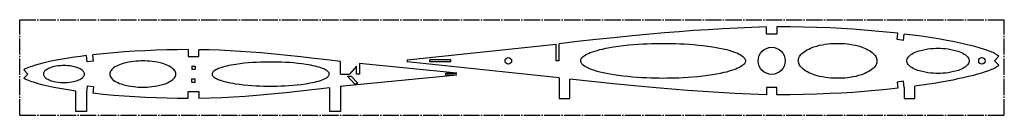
# Model space of a CAD drawing. Header units: millimetres. Extents: x 112 to 1042, y 468 to 558.
import ezdxf

# ---------------------------------------------------------------- set-up
doc = ezdxf.new("R2010")
doc.units = ezdxf.units.MM
doc.linetypes.add('SLD-Осевая', pattern=[19.05, 15.24, -1.27, 1.27, -1.27])
doc.linetypes.add('SLD-Сплошная', pattern=[0])

msp = doc.modelspace()

# ---------------------------------------------------------------- linework, layer by layer
at = {"color": 7, "linetype": 'SLD-Осевая'}
for p, q in [((111.61, 467.81), (111.61, 557.81)), ((111.61, 557.81), (1041.61, 557.81)), ((1041.61, 467.81), (1041.61, 557.81)), ((111.61, 467.81), (1041.61, 467.81))]:
    msp.add_line(p, q, dxfattribs=at)
at = {"color": 7, "linetype": 'SLD-Сплошная'}
for p, q in [((816.84, 544.35), (816.84, 551.01)), ((826.84, 551.1), (826.84, 544.35)), ((826.84, 544.35), (816.84, 544.35)), ((940.38, 539.1), (941.06, 545.03)), ((946.31, 538.37), (947.06, 544.33)), ((477.46, 520.1), (618.25, 534.94)), ((618.25, 519.11), (618.25, 534.94)), ((621.24, 519.11), (621.24, 535.21)), ((946.31, 538.37), (940.38, 539.1)), ((175.34, 518.04), (174.67, 523.97)), ((181.3, 518.72), (180.63, 524.68)), ((270.74, 529.63), (270.74, 523.2)), ((270.74, 523.2), (280.74, 523.2)), ((280.74, 523.2), (280.74, 529.55)), ((1032.27, 519.11), (1036.5, 523.36)), ((181.3, 518.72), (175.34, 518.04)), ((274.2, 514.21), (277.31, 514.21)), ((274.2, 514.21), (274.2, 511.1)), ((277.31, 514.21), (277.31, 511.1)), ((414.52, 506.62), (414.52, 518.48)), ((429.63, 513.98), (423.01, 506.62)), ((429.63, 506.62), (429.63, 513.98)), ((524.65, 507.63), (432.68, 516.64)), ((432.68, 516.64), (432.68, 506.62)), ((477.46, 520.1), (477.46, 518.12)), ((621.24, 503.01), (477.46, 518.12)), ((518.79, 520.1), (498.91, 520.1)), ((498.91, 518.1), (498.91, 520.1)), ((518.79, 518.1), (498.91, 518.1)), ((518.79, 518.1), (518.79, 520.1)), ((621.24, 519.11), (618.25, 519.11)), ((1032.27, 519.11), (1036.5, 514.86)), ((119.46, 506.62), (115.43, 510.63)), ((119.46, 506.62), (115.43, 502.62)), ((274.2, 511.1), (277.31, 511.1)), ((414.52, 506.62), (423.01, 506.62)), ((524.65, 505.61), (417.28, 495.09)), ((421.36, 504.73), (424.72, 504.73)), ((427.8, 497.56), (421.36, 504.73)), ((430.86, 497.9), (424.72, 504.73)), ((432.68, 506.62), (429.63, 506.62)), ((514.12, 505.61), (514.12, 507.63)), ((514.12, 507.63), (524.65, 507.63)), ((524.65, 505.61), (514.12, 505.61)), ((621.24, 503.01), (621.24, 483.69)), ((175.34, 495.2), (174.67, 489.28)), ((181.3, 494.53), (175.34, 495.2)), ((181.3, 494.53), (180.63, 488.57)), ((274.2, 502.15), (277.31, 502.15)), ((274.2, 499.04), (274.2, 502.15)), ((274.2, 499.04), (277.31, 499.04)), ((277.31, 499.04), (277.31, 502.15)), ((404.52, 471.22), (404.52, 493.57)), ((414.52, 494.76), (414.52, 471.22)), ((427.8, 497.56), (430.86, 497.9)), ((631.24, 483.69), (631.24, 501.87)), ((826.84, 493.87), (816.84, 493.87)), ((816.84, 493.87), (816.84, 487.21)), ((826.84, 487.12), (826.84, 493.87)), ((946.31, 499.84), (940.38, 499.12)), ((940.38, 499.12), (941.06, 493.19)), ((947.06, 493.89), (946.31, 499.84)), ((947.06, 493.89), (947.06, 483.69)), ((957.06, 483.69), (957.06, 495.16)), ((164.67, 471.22), (164.67, 490.59)), ((174.67, 489.28), (174.67, 471.22)), ((270.74, 483.62), (270.74, 490.05)), ((270.74, 490.05), (280.74, 490.05)), ((280.74, 490.05), (280.74, 483.69)), ((621.24, 483.69), (631.24, 483.69)), ((947.06, 483.69), (957.06, 483.69)), ((174.67, 471.22), (164.67, 471.22)), ((414.52, 471.22), (404.52, 471.22))]:
    msp.add_line(p, q, dxfattribs=at)
at = {"color": 7, "linetype": 'SLD-Сплошная', "flags": 128}
for points in [[(816.84, 551.01), (803.03, 550.55), (789.26, 549.96), (775.52, 549.26), (761.81, 548.44), (748.13, 547.52), (734.47, 546.49), (720.81, 545.38), (707.17, 544.19), (690.02, 542.58), (672.86, 540.86), (655.69, 539.05), (638.48, 537.16), (621.24, 535.21)], [(941.06, 545.03), (930.43, 546.17), (919.79, 547.19), (909.14, 548.08), (898.49, 548.85), (887.83, 549.5), (877.17, 550.04), (864.59, 550.52), (852.01, 550.86), (839.43, 551.05), (826.84, 551.1)], [(1036.5, 523.36), (1035.44, 524.1), (1034.38, 524.86), (1033.3, 525.59), (1032.19, 526.25), (1031.02, 526.81), (1029.81, 527.3), (1028.6, 527.76), (1026.37, 528.61), (1024.14, 529.43), (1021.88, 530.18), (1017.81, 531.41), (1013.72, 532.53), (1009.6, 533.58), (1004.07, 534.87), (998.51, 536.08), (992.93, 537.22), (987.34, 538.29), (979.32, 539.71), (971.28, 541.02), (963.22, 542.21), (955.15, 543.31), (947.06, 544.33)], [(719.16, 535.58), (722.87, 535.56), (726.76, 535.51), (730.81, 535.4), (735.01, 535.24), (739.36, 535.03), (743.84, 534.74), (748.17, 534.41), (752.57, 534), (757.01, 533.52), (761.46, 532.96), (765.87, 532.31), (769.34, 531.72), (772.73, 531.08), (776.01, 530.39), (779.17, 529.63), (781.54, 528.99), (783.79, 528.32), (785.92, 527.62), (787.9, 526.88), (789.56, 526.19), (791.08, 525.47), (792.45, 524.73), (793.65, 523.96), (794.69, 523.19), (795.42, 522.53), (796.03, 521.86), (796.5, 521.18), (796.84, 520.5), (797.05, 519.81), (797.13, 519.13), (797.07, 518.44), (796.87, 517.76), (796.54, 517.07), (796.08, 516.4), (795.49, 515.73), (794.77, 515.07), (793.75, 514.29), (792.56, 513.52), (791.2, 512.78), (789.7, 512.06), (788.05, 511.36), (786.05, 510.61), (783.89, 509.89), (781.6, 509.21), (779.2, 508.56), (776.69, 507.95), (773.28, 507.21), (769.75, 506.53), (766.13, 505.92), (761.46, 505.23), (756.75, 504.64), (752.05, 504.13), (747.41, 503.71), (742.86, 503.37), (738.42, 503.11), (734.35, 502.91), (730.42, 502.77), (726.63, 502.67), (722.98, 502.62), (719.48, 502.6), (715.76, 502.62), (711.88, 502.68), (707.83, 502.78), (703.62, 502.94), (699.27, 503.16), (694.79, 503.44), (690.47, 503.78), (686.07, 504.18), (681.63, 504.66), (677.18, 505.23), (672.76, 505.88), (669.3, 506.46), (665.91, 507.1), (662.62, 507.8), (659.47, 508.55), (657.1, 509.19), (654.84, 509.86), (652.72, 510.56), (650.74, 511.3), (649.08, 512), (647.56, 512.72), (646.19, 513.46), (644.98, 514.22), (643.94, 515), (643.21, 515.66), (642.61, 516.33), (642.14, 517), (641.79, 517.68), (641.59, 518.37), (641.51, 519.06), (641.57, 519.74), (641.77, 520.43), (642.1, 521.11), (642.56, 521.79), (643.15, 522.45), (643.87, 523.12), (644.89, 523.9), (646.08, 524.66), (647.43, 525.4), (648.94, 526.12), (650.59, 526.82), (652.59, 527.57), (654.74, 528.29), (657.03, 528.97), (659.44, 529.62), (661.95, 530.23), (665.36, 530.97), (668.89, 531.65), (672.51, 532.26), (677.18, 532.95), (681.89, 533.55), (686.58, 534.05), (691.22, 534.47), (695.78, 534.81), (700.22, 535.08), (704.28, 535.27), (708.22, 535.41), (712.01, 535.51), (715.66, 535.56), (719.16, 535.58)], [(884.02, 535.56), (886.16, 535.54), (888.41, 535.46), (890.78, 535.3), (893.25, 535.07), (895.81, 534.74), (898.4, 534.31), (901.04, 533.78), (903.7, 533.12), (906.34, 532.32), (908.04, 531.73), (909.69, 531.08), (911.29, 530.37), (912.83, 529.59), (914.29, 528.76), (915.65, 527.87), (916.9, 526.92), (917.88, 526.05), (918.76, 525.14), (919.53, 524.2), (920.17, 523.23), (920.67, 522.24), (921.04, 521.23), (921.27, 520.21), (921.36, 519.18), (921.3, 518.16), (921.09, 517.13), (920.75, 516.12), (920.26, 515.13), (919.65, 514.16), (918.9, 513.21), (918.05, 512.3), (917.08, 511.42), (915.85, 510.47), (914.51, 509.57), (913.08, 508.73), (911.56, 507.95), (909.97, 507.23), (908.33, 506.57), (906.65, 505.98), (903.98, 505.16), (901.29, 504.47), (898.61, 503.92), (895.99, 503.48), (893.44, 503.15), (891.03, 502.91), (888.71, 502.75), (886.5, 502.66), (884.4, 502.63), (882.26, 502.65), (880.01, 502.74), (877.64, 502.89), (875.17, 503.12), (872.61, 503.45), (870.02, 503.88), (867.38, 504.42), (864.72, 505.08), (862.08, 505.87), (860.39, 506.46), (858.73, 507.11), (857.13, 507.82), (855.59, 508.6), (854.13, 509.43), (852.77, 510.32), (851.52, 511.27), (850.54, 512.14), (849.66, 513.05), (848.89, 513.99), (848.25, 514.96), (847.75, 515.95), (847.38, 516.96), (847.15, 517.98), (847.06, 519.01), (847.12, 520.04), (847.33, 521.06), (847.67, 522.07), (848.16, 523.06), (848.78, 524.04), (849.52, 524.98), (850.38, 525.89), (851.34, 526.77), (852.57, 527.72), (853.91, 528.62), (855.35, 529.46), (856.87, 530.24), (858.45, 530.96), (860.09, 531.62), (861.77, 532.22), (864.44, 533.04), (867.14, 533.72), (869.81, 534.27), (872.43, 534.71), (874.98, 535.05), (877.39, 535.28), (879.71, 535.44), (881.92, 535.53), (884.02, 535.56)], [(978.98, 530.94), (981.15, 530.91), (983.47, 530.8), (985.93, 530.61), (988.51, 530.3), (991.18, 529.87), (993.9, 529.3), (996.61, 528.58), (998.16, 528.07), (999.67, 527.51), (1001.12, 526.89), (1002.49, 526.21), (1003.76, 525.47), (1004.91, 524.68), (1005.79, 523.96), (1006.56, 523.2), (1007.2, 522.42), (1007.71, 521.62), (1008.08, 520.79), (1008.3, 519.95), (1008.38, 519.11), (1008.3, 518.26), (1008.08, 517.42), (1007.71, 516.6), (1007.21, 515.79), (1006.57, 515.01), (1005.8, 514.25), (1004.93, 513.53), (1003.78, 512.74), (1002.51, 512), (1001.14, 511.32), (999.7, 510.7), (998.19, 510.13), (996.64, 509.63), (993.93, 508.9), (991.21, 508.33), (988.54, 507.9), (985.96, 507.6), (983.5, 507.4), (981.18, 507.29), (979.01, 507.26), (976.83, 507.29), (974.51, 507.4), (972.06, 507.59), (969.48, 507.9), (966.81, 508.32), (964.09, 508.89), (961.37, 509.62), (959.82, 510.13), (958.31, 510.69), (956.86, 511.31), (955.49, 511.99), (954.22, 512.73), (953.07, 513.52), (952.19, 514.24), (951.43, 514.99), (950.79, 515.78), (950.28, 516.58), (949.91, 517.41), (949.68, 518.25), (949.61, 519.09), (949.68, 519.94), (949.9, 520.77), (950.27, 521.6), (950.78, 522.41), (951.42, 523.19), (952.18, 523.94), (953.06, 524.66), (954.21, 525.46), (955.48, 526.2), (956.84, 526.88), (958.29, 527.5), (959.8, 528.06), (961.35, 528.57), (964.06, 529.3), (966.78, 529.87), (969.45, 530.3), (972.03, 530.6), (974.48, 530.8), (976.8, 530.91), (978.98, 530.94)], [(174.67, 523.97), (169.03, 523.24), (163.39, 522.47), (157.75, 521.65), (152.13, 520.77), (146.52, 519.79), (140.94, 518.68), (137.27, 517.87), (133.62, 516.98), (129.99, 516.01), (126.39, 514.94), (124.78, 514.43), (123.18, 513.89), (121.59, 513.34), (120, 512.76), (118.43, 512.14), (116.9, 511.44), (115.43, 510.63)], [(270.74, 529.63), (260.64, 529.57), (250.54, 529.39), (240.44, 529.09), (230.34, 528.67), (220.24, 528.12), (210.32, 527.46), (200.41, 526.67), (190.51, 525.74), (180.63, 524.68)], [(414.52, 518.48), (402.07, 519.97), (389.63, 521.42), (377.17, 522.82), (364.71, 524.14), (352.24, 525.37), (339.75, 526.48), (329.93, 527.26), (320.1, 527.95), (310.26, 528.53), (300.42, 529), (290.58, 529.34), (280.74, 529.55)], [(153.53, 514.62), (151.85, 514.59), (150.04, 514.5), (148.11, 514.31), (146.08, 514.02), (143.99, 513.61), (141.9, 513.05), (140.67, 512.64), (139.49, 512.17), (138.37, 511.65), (137.33, 511.06), (136.41, 510.43), (135.73, 509.86), (135.16, 509.26), (134.7, 508.64), (134.37, 507.99), (134.16, 507.34), (134.08, 506.67), (134.14, 506.01), (134.33, 505.35), (134.65, 504.7), (135.09, 504.08), (135.65, 503.48), (136.31, 502.9), (137.22, 502.26), (138.24, 501.68), (139.34, 501.15), (140.52, 500.67), (141.73, 500.26), (143.81, 499.69), (145.89, 499.26), (147.91, 498.96), (149.83, 498.77), (151.64, 498.67), (153.32, 498.63), (155, 498.66), (156.81, 498.75), (158.74, 498.94), (160.76, 499.23), (162.85, 499.64), (164.94, 500.2), (166.17, 500.61), (167.35, 501.08), (168.47, 501.6), (169.51, 502.19), (170.44, 502.82), (171.11, 503.39), (171.68, 503.99), (172.14, 504.61), (172.48, 505.26), (172.69, 505.91), (172.76, 506.58), (172.7, 507.24), (172.51, 507.9), (172.19, 508.55), (171.75, 509.17), (171.19, 509.77), (170.54, 510.35), (169.63, 510.99), (168.61, 511.57), (167.5, 512.1), (166.33, 512.58), (165.11, 512.99), (163.03, 513.56), (160.96, 513.99), (158.94, 514.29), (157.01, 514.48), (155.21, 514.58), (153.53, 514.62)], [(227.94, 518.97), (225.93, 518.95), (223.8, 518.87), (221.55, 518.72), (219.2, 518.49), (216.76, 518.17), (214.25, 517.74), (211.72, 517.19), (209.2, 516.52), (207.54, 516), (205.94, 515.42), (204.39, 514.77), (202.94, 514.06), (201.58, 513.29), (200.36, 512.46), (199.42, 511.71), (198.6, 510.93), (197.92, 510.11), (197.37, 509.27), (196.98, 508.41), (196.74, 507.54), (196.65, 506.66), (196.73, 505.78), (196.96, 504.9), (197.34, 504.04), (197.88, 503.2), (198.56, 502.38), (199.36, 501.59), (200.29, 500.84), (201.51, 500.01), (202.85, 499.24), (204.3, 498.53), (205.84, 497.88), (207.44, 497.29), (209.08, 496.76), (211.6, 496.09), (214.13, 495.54), (216.63, 495.1), (219.06, 494.78), (221.41, 494.54), (223.66, 494.39), (225.79, 494.3), (227.8, 494.27), (229.82, 494.3), (231.95, 494.38), (234.2, 494.53), (236.55, 494.76), (238.99, 495.08), (241.49, 495.51), (244.03, 496.05), (246.55, 496.72), (248.2, 497.25), (249.81, 497.83), (251.35, 498.48), (252.81, 499.19), (254.16, 499.96), (255.39, 500.78), (256.32, 501.53), (257.14, 502.32), (257.83, 503.13), (258.37, 503.97), (258.77, 504.83), (259.01, 505.71), (259.09, 506.59), (259.02, 507.47), (258.79, 508.35), (258.4, 509.21), (257.86, 510.05), (257.19, 510.87), (256.38, 511.65), (255.45, 512.41), (254.24, 513.23), (252.89, 514.01), (251.44, 514.72), (249.91, 515.37), (248.31, 515.96), (246.66, 516.48), (244.14, 517.16), (241.62, 517.71), (239.12, 518.14), (236.68, 518.47), (234.33, 518.7), (232.09, 518.86), (229.95, 518.95), (227.94, 518.97)], [(349.09, 517.99), (345.9, 517.97), (342.54, 517.92), (339.01, 517.81), (335.33, 517.65), (331.51, 517.43), (327.64, 517.13), (323.71, 516.77), (319.74, 516.31), (315.79, 515.76), (313.58, 515.41), (311.41, 515.02), (309.29, 514.61), (307.24, 514.16), (305.27, 513.67), (303.41, 513.16), (301.65, 512.61), (300.03, 512.04), (298.83, 511.56), (297.74, 511.07), (296.75, 510.56), (295.88, 510.03), (295.13, 509.5), (294.5, 508.95), (294.01, 508.4), (293.64, 507.83), (293.42, 507.27), (293.33, 506.7), (293.38, 506.13), (293.56, 505.57), (293.89, 505), (294.34, 504.45), (294.93, 503.9), (295.65, 503.36), (296.48, 502.83), (297.43, 502.32), (298.49, 501.82), (299.65, 501.34), (301.23, 500.76), (302.95, 500.21), (304.78, 499.69), (306.71, 499.2), (308.73, 498.75), (310.82, 498.32), (312.96, 497.93), (315.15, 497.57), (319.13, 497.01), (323.14, 496.53), (327.12, 496.15), (331.02, 495.84), (334.82, 495.61), (338.42, 495.45), (341.87, 495.34), (345.16, 495.27), (348.28, 495.25), (351.47, 495.26), (354.83, 495.32), (358.36, 495.43), (362.04, 495.59), (365.86, 495.81), (369.73, 496.1), (373.66, 496.47), (377.63, 496.93), (381.58, 497.48), (383.79, 497.83), (385.96, 498.21), (388.08, 498.63), (390.13, 499.08), (392.1, 499.57), (393.97, 500.08), (395.72, 500.62), (397.34, 501.2), (398.54, 501.68), (399.63, 502.17), (400.62, 502.68), (401.49, 503.21), (402.24, 503.74), (402.87, 504.29), (403.36, 504.84), (403.73, 505.4), (403.95, 505.97), (404.04, 506.54), (403.99, 507.11), (403.81, 507.67), (403.48, 508.24), (403.03, 508.79), (402.44, 509.34), (401.72, 509.88), (400.89, 510.4), (399.94, 510.92), (398.88, 511.42), (397.72, 511.9), (396.14, 512.48), (394.42, 513.03), (392.59, 513.55), (390.66, 514.03), (388.64, 514.49), (386.55, 514.91), (384.41, 515.31), (382.22, 515.67), (378.24, 516.23), (374.23, 516.71), (370.25, 517.09), (366.35, 517.39), (362.55, 517.63), (358.95, 517.79), (355.5, 517.9), (352.21, 517.97), (349.09, 517.99)], [(1036.5, 514.86), (1035.4, 514.09), (1034.29, 513.3), (1033.17, 512.54), (1032.01, 511.87), (1030.78, 511.31), (1029.52, 510.81), (1026.55, 509.67), (1023.56, 508.59), (1019.95, 507.44), (1016.31, 506.39), (1012.66, 505.41), (1007.74, 504.19), (1002.8, 503.06), (997.85, 502), (992.88, 500.98), (983.97, 499.31), (975.03, 497.79), (966.05, 496.42), (957.06, 495.16)], [(164.67, 490.59), (159.03, 491.4), (153.39, 492.27), (147.78, 493.23), (142.18, 494.31), (136.61, 495.53), (132.55, 496.54), (128.52, 497.66), (124.53, 498.9), (122.97, 499.42), (121.42, 499.96), (119.88, 500.53), (118.35, 501.14), (116.86, 501.82), (115.43, 502.62)], [(404.52, 493.57), (390.7, 491.95), (376.88, 490.39), (363.05, 488.93), (349.2, 487.59), (335.34, 486.4), (324.43, 485.59), (313.51, 484.89), (302.59, 484.34), (291.67, 483.93), (280.74, 483.69)], [(417.28, 495.09), (415.73, 494.91), (414.52, 494.76)], [(816.84, 487.21), (801.86, 487.71), (786.93, 488.37), (772.04, 489.16), (757.18, 490.08), (742.35, 491.12), (727.54, 492.28), (712.74, 493.53), (692.39, 495.41), (672.04, 497.44), (651.66, 499.61), (631.24, 501.87)], [(941.06, 493.19), (930.43, 492.04), (919.79, 491.03), (909.14, 490.14), (898.49, 489.37), (887.83, 488.72), (877.17, 488.18), (864.59, 487.69), (852.01, 487.36), (839.43, 487.17), (826.84, 487.12)], [(270.74, 483.62), (260.64, 483.67), (250.54, 483.86), (240.44, 484.16), (230.34, 484.58), (220.24, 485.12), (210.32, 485.79), (200.41, 486.58), (190.51, 487.5), (180.63, 488.57)]]:
    msp.add_lwpolyline(points, dxfattribs=at)
at = {"color": 7, "linetype": 'SLD-Сплошная'}
for centre, radius in [((821.84, 519.1), 12.75), ((573.14, 519.1), 3.1), ((1020.5, 519.1), 3.1)]:
    msp.add_circle(centre, radius, dxfattribs=at)

doc.saveas('drawing.dxf')
